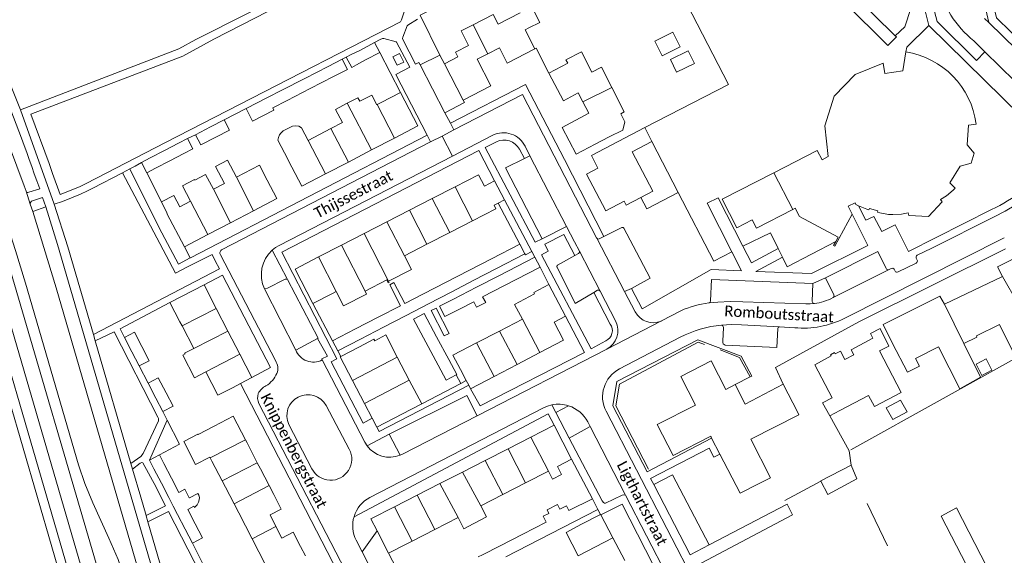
# Model space of a CAD drawing. Extents: x 177628 to 188968, y 384226 to 390673.
# Tile 138 of 256: x 182826 to 183055, y 386380 to 386505. Entities that reach past the tile are written whole.
import ezdxf

# ---------------------------------------------------------------- set-up
doc = ezdxf.new("R2010")
doc.units = 0
for name, color, linetype, lineweight in [('B01_D', 14, 'Continuous', 9), ('B01_F', 14, 'Continuous', 9), ('B01_T', 14, 'Continuous', 9), ('B02_F', 14, 'Continuous', 9), ('B02_T', 14, 'Continuous', 9), ('B07_D', 14, 'Continuous', 9), ('B11_F', 14, 'Continuous', 9), ('B11_S', 14, 'Continuous', 9), ('B14_F', 14, 'Continuous', 9), ('T03_F', 253, 'Continuous', 9), ('T04_F', 253, 'HAAG', 9), ('T04_T', 253, 'HAAG', 9), ('T05_F', 253, 'Continuous', 9), ('T05_T', 253, 'Continuous', 9), ('T22_D', 253, 'Continuous', 9), ('T22_F', 253, 'Continuous', 9), ('T22_T', 253, 'Continuous', 9), ('V00_F', 8, 'Continuous', 9), ('V00_T', 8, 'Continuous', 9), ('Z06', 7, 'Continuous', 9)]:
    doc.layers.add(name, color=color, linetype=linetype, lineweight=lineweight)
doc.styles.add('Legend', font='calibri.ttf')
doc.linetypes.add('HAAG', pattern='A,4,-1,[5,TOPOCAD.SHX,S=0.35,R=0,X=-0.35,Y=-0.35],-1', length=6)

msp = doc.modelspace()

# ---------------------------------------------------------------- linework, layer by layer
at = {"layer": 'B01_D', "linetype": 'Continuous'}
for points in [[(183032.368, 386497.001), (183031.71, 386492.628)], [(183014.681, 386412.336), (183013.05, 386415.385), (183015.253, 386416.563), (183011.192, 386424.234), (183015.018, 386426.28), (183014.871, 386426.569), (183015.842, 386427.074), (183015.992, 386426.794), (183017.204, 386427.425), (183018.246, 386425.428), (183020.285, 386426.513), (183019.655, 386427.699), (183024.728, 386430.401), (183024.153, 386431.518), (183026.411, 386432.628), (183028.415, 386428.554)]]:
    msp.add_lwpolyline(points, dxfattribs=at)
msp.add_arc((183029.448, 386477.779), 19.443, 7.21284, 81.36304, dxfattribs=at)
at = {"layer": 'B01_F', "linetype": 'Continuous'}
for points in [[(182945.024, 386508.247), (182947.259, 386503.888), (182944.745, 386502.599)], [(182942.687, 386506.123), (182937.58, 386503.503), (182936.435, 386505.736), (182931.746, 386503.33)], [(182931.746, 386503.33), (182928.96, 386501.901), (182930.687, 386498.534), (182927.642, 386496.972), (182928.206, 386495.874)], [(182944.745, 386502.599), (182943.849, 386502.139)], [(182964.001, 386488.731), (182961.579, 386493.438), (182959.363, 386492.298), (182956.923, 386497.041), (182953.332, 386495.194), (182953.762, 386494.359)], [(182966.087, 386482.628), (182966.92, 386483.057), (182964.001, 386488.731)], [(182966.54, 386478.81), (182963.42, 386477.22)], [(182887.886, 386473.557), (182886.366, 386476.477)], [(182960.162, 386475.56), (182963.42, 386477.22)], [(182862.123, 386463.617), (182859.259, 386462.113)], [(182859.259, 386462.113), (182860.546, 386459.559)], [(182914.123, 386425.986), (182911.414, 386431.164), (182908.865, 386429.831)], [(182916.908, 386420.664), (182914.123, 386425.986)], [(182916.908, 386420.664), (182919.785, 386415.166)], [(182919.785, 386415.166), (182917.231, 386413.83)], [(182867.796, 386408.023), (182871.534, 386409.954)]]:
    msp.add_lwpolyline(points, dxfattribs=at)
at = {"layer": 'B01_T', "linetype": 'Continuous'}
for points in [[(182946.116, 386497.719), (182943.849, 386502.139)], [(182935.21, 386496.604), (182937.881, 386497.973), (182939.698, 386494.428), (182946.116, 386497.719)], [(182914.621, 386496.643), (182913.091, 386495.868), (182914.084, 386493.898), (182915.613, 386494.664), (182914.621, 386496.643)], [(182925.079, 386494.269), (182928.206, 386495.874)], [(182935.21, 386496.604), (182932.697, 386495.316), (182935.878, 386489.113), (182929.42, 386485.802)], [(182929.42, 386485.802), (182925.079, 386494.269)], [(182949.399, 386492.05), (182953.762, 386494.359)], [(182957.264, 386485.376), (182956.163, 386487.456), (182952.778, 386485.665), (182949.399, 386492.05)], [(183031.71, 386492.628), (183027.478, 386491.954)], [(182914.837, 386487.582), (182910.393, 386485.271)], [(182913.428, 386476.955), (182918.888, 386479.795), (182914.837, 386487.582)], [(182909.41, 386484.76), (182909.358, 386484.733)], [(182910.393, 386485.271), (182909.41, 386484.76)], [(182960.162, 386475.56), (182955.742, 386473.222), (182952.453, 386479.438), (182958.666, 386482.726), (182957.264, 386485.376)], [(182898.696, 386479.183), (182901.37, 386480.575)], [(183033.095, 386458.941), (183037.667, 386458.743), (183040.834, 386462.102), (183040.487, 386462.643), (183041.83, 386463.509), (183043.429, 386464.824), (183043.894, 386465.34), (183042.621, 386466.553), (183045.048, 386470.461), (183047.574, 386471.114), (183048.324, 386473.422), (183046.654, 386475.419), (183046.975, 386479.994), (183048.737, 386480.22)], [(182893.357, 386476.404), (182898.696, 386479.183)], [(182971.67, 386479.393), (182959.27, 386472.913), (182960.797, 386469.991), (182958.14, 386468.602)], [(182973.35, 386476.178), (182971.67, 386479.393)], [(182908.124, 386474.196), (182913.428, 386476.955)], [(182970.776, 386463.149), (182973.523, 386464.585), (182968.733, 386473.786), (182973.35, 386476.178)], [(182887.886, 386473.557), (182889.616, 386470.206)], [(182902.745, 386471.398), (182908.124, 386474.196)], [(183012.902, 386471.911), (183011.791, 386474.08), (183001.71, 386468.917)], [(182876.692, 386467.871), (182882.031, 386470.676), (182883.868, 386467.168)], [(182897.423, 386468.63), (182902.745, 386471.398)], [(182889.616, 386470.206), (182891.924, 386465.77), (182897.423, 386468.63)], [(182936.755, 386467.006), (182934.363, 386465.778), (182933.016, 386468.404), (182927.547, 386465.597)], [(182958.14, 386468.602), (182962.585, 386460.026)], [(183001.71, 386468.917), (182989.7, 386462.765), (182993.11, 386456.107), (182996.672, 386457.934), (182997.655, 386456.029), (183006.092, 386460.357)], [(182871.336, 386465.057), (182873.938, 386466.424)], [(182880.69, 386460.078), (182886.1, 386462.92), (182883.868, 386467.168)], [(182939.023, 386462.589), (182936.755, 386467.006)], [(182922.257, 386462.882), (182927.547, 386465.597)], [(182916.967, 386460.166), (182922.257, 386462.882)], [(182936.63, 386461.361), (182937.068, 386460.507), (182931.6, 386457.702)], [(182936.63, 386461.361), (182937.585, 386461.851)], [(182937.585, 386461.851), (182939.023, 386462.589)], [(182962.585, 386460.026), (182966.882, 386462.252), (182967.347, 386461.356), (182970.776, 386463.149)], [(183019.918, 386459.229), (183018.984, 386461.091), (183020.592, 386461.898), (183020.755, 386461.499), (183021.376, 386461.199)], [(182860.614, 386459.424), (182860.552, 386459.392), (182864.627, 386451.638)], [(182875.336, 386457.265), (182880.69, 386460.078)], [(182911.677, 386457.451), (182916.967, 386460.166)], [(183006.092, 386460.357), (183006.659, 386460.648), (183007.675, 386458.712), (183016.644, 386453.885), (183016.099, 386452.879)], [(183016.099, 386452.879), (183015.598, 386451.956), (183015.901, 386451.805), (183019.918, 386459.229)], [(183021.376, 386461.199), (183023.3, 386460.452), (183023.829, 386460.296), (183023.925, 386460.602), (183025.884, 386460.034), (183025.809, 386459.741), (183026.331, 386459.592), (183028.374, 386459.219), (183029.334, 386459.154), (183031.396, 386459.301), (183032.967, 386459.57), (183033.095, 386458.941)], [(182870.072, 386454.499), (182875.336, 386457.265)], [(182906.447, 386454.766), (182911.677, 386457.451)], [(182931.6, 386457.702), (182926.309, 386454.987)], [(182864.627, 386451.638), (182870.072, 386454.499)], [(182901.114, 386452.029), (182906.447, 386454.766)], [(182926.309, 386454.987), (182921.018, 386452.273)], [(182921.018, 386452.273), (182915.758, 386449.574)], [(183068.295, 386451.562), (183068.13, 386451.48), (183067.04, 386453.73), (183053.72, 386447.05), (183054.91, 386444.79)], [(182895.806, 386449.305), (182901.114, 386452.029)], [(182895.806, 386449.305), (182890.338, 386446.498), (182894.448, 386438.491)], [(182915.758, 386449.574), (182917.399, 386446.373), (182912.103, 386443.653)], [(182912.103, 386443.653), (182912.245, 386443.377), (182912.014, 386443.258), (182911.652, 386443.961), (182906.609, 386441.371)], [(183054.91, 386444.79), (183041.41, 386438.31)], [(182869.16, 386442.841), (182861.224, 386438.745)], [(182871.994, 386437.35), (182869.16, 386442.841)], [(182894.448, 386438.491), (182898.864, 386440.758)], [(182899.866, 386441.272), (182898.864, 386440.758)], [(182906.609, 386441.371), (182906.965, 386440.676), (182901.586, 386437.917), (182899.866, 386441.272)], [(182949.349, 386442.883), (182945.846, 386441.037)], [(182946.011, 386440.724), (182945.846, 386441.037)], [(182953.217, 386435.537), (182949.349, 386442.883)], [(182861.224, 386438.745), (182863.557, 386434.226)], [(183041.41, 386438.31), (183040.293, 386440.174), (183027.11, 386433.62), (183029.3, 386429.148)], [(182871.994, 386437.35), (182874.736, 386432.037)], [(182864.059, 386433.255), (182863.557, 386434.226)], [(182937.887, 386432.068), (182943.228, 386434.825)], [(182947.3, 386427.091), (182952.795, 386429.985), (182950.598, 386434.158), (182953.217, 386435.537)], [(182866.768, 386428.014), (182864.059, 386433.255)], [(182874.736, 386432.037), (182877.479, 386426.723)], [(182932.546, 386429.311), (182937.887, 386432.068)], [(183054.181, 386433.58), (183057.889, 386426.049), (183062.68, 386428.809)], [(182905.315, 386428.386), (182908.695, 386430.156), (182908.865, 386429.831)], [(182928.8, 386423.097), (182927.032, 386426.465), (182932.546, 386429.311)], [(183045.884, 386429.165), (183048.926, 386430.663), (183048.795, 386430.929)], [(182905.315, 386428.386), (182900.994, 386426.128)], [(182941.983, 386424.291), (182947.3, 386427.091)], [(183026.242, 386427.484), (183031.279, 386417.79), (183025.077, 386414.521), (183023.719, 386417.098)], [(183028.415, 386428.554), (183026.242, 386427.484)], [(183029.3, 386429.148), (183032.801, 386422.515), (183035.564, 386423.918), (183034.679, 386425.66)], [(183040.028, 386428.376), (183044.983, 386418.621), (183049.742, 386421.36), (183045.884, 386429.165)], [(182877.479, 386426.723), (182880.313, 386421.232)], [(182900.994, 386426.128), (182900.814, 386426.034), (182903.688, 386420.533)], [(182987.234, 386407.18), (182987.005, 386407.625), (182978.267, 386403.138), (182974.589, 386410.3), (182983.458, 386414.854), (182980.034, 386421.522), (182987.1, 386425.15), (182990.509, 386418.511), (182992.694, 386419.633)], [(182875.779, 386418.892), (182872.382, 386417.139), (182869.584, 386422.559)], [(182928.8, 386423.097), (182930.142, 386420.549)], [(182936.665, 386421.491), (182941.983, 386424.291)], [(182880.313, 386421.232), (182877.615, 386419.84)], [(182903.688, 386420.533), (182906.47, 386415.21)], [(182930.142, 386420.549), (182930.719, 386419.453)], [(182931.17, 386418.597), (182936.665, 386421.491)], [(182877.615, 386419.84), (182875.779, 386418.892)], [(182930.719, 386419.453), (182931.17, 386418.597)], [(182992.694, 386419.633), (182995.025, 386415.095), (183003.894, 386419.698)], [(183003.894, 386419.698), (183007.26, 386413.103)], [(182906.47, 386415.21), (182908.258, 386411.788)], [(182909.344, 386409.709), (182917.231, 386413.83)], [(183014.681, 386412.336), (183017.03, 386413.574)], [(182871.534, 386409.954), (182875.977, 386412.249), (182878.808, 386406.767)], [(182908.258, 386411.788), (182909.344, 386409.709)], [(183007.26, 386413.103), (183007.515, 386412.614), (182996.345, 386406.899), (183000.926, 386397.945), (182998.286, 386396.606)], [(182950.617, 386410.148), (182945.156, 386407.36)], [(182954.656, 386402.237), (182950.617, 386410.148)], [(182878.808, 386406.767), (182879.172, 386406.063)], [(182939.872, 386404.662), (182945.156, 386407.36)], [(182989.148, 386403.453), (182987.234, 386407.18)], [(182879.172, 386406.063), (182881.562, 386401.436)], [(182934.589, 386401.964), (182939.872, 386404.662)], [(182929.306, 386399.267), (182934.589, 386401.964)], [(182951.382, 386400.565), (182954.656, 386402.237)], [(182998.286, 386396.606), (182993.837, 386394.321), (182989.148, 386403.453)], [(182881.562, 386401.436), (182882.285, 386400.037)], [(182882.285, 386400.037), (182884.311, 386396.114)], [(182949.26, 386399.48), (182943.921, 386396.733)], [(182924.023, 386396.57), (182929.306, 386399.267)], [(182884.311, 386396.114), (182885.397, 386394.011)], [(182918.74, 386393.873), (182924.023, 386396.57)], [(182943.921, 386396.733), (182938.646, 386394.019)], [(182885.397, 386394.011), (182887.136, 386390.644), (182884.517, 386389.292), (182885.881, 386386.611)], [(182913.457, 386391.175), (182918.74, 386393.873)], [(182938.646, 386394.019), (182933.54, 386391.392)], [(182909.409, 386385.62), (182907.996, 386388.387), (182913.457, 386391.175)], [(182928.251, 386388.671), (182922.822, 386385.879)], [(182956.968, 386387.107), (182961.392, 386389.416)], [(182961.392, 386389.416), (182961.447, 386389.311)], [(182961.447, 386389.311), (182964.244, 386383.951)], [(182885.881, 386386.611), (182887.255, 386383.912), (182889.87, 386385.258), (182891.6, 386381.947)], [(182922.822, 386385.879), (182917.547, 386383.167)], [(182956.968, 386387.107), (182953.369, 386385.229), (182956.221, 386379.765)], [(182912.087, 386380.375), (182909.409, 386385.62)], [(182964.244, 386383.951), (182967.003, 386378.663)], [(182891.6, 386381.947), (182892.733, 386379.778)], [(182916.474, 386382.615), (182912.087, 386380.375)], [(182917.547, 386383.167), (182916.474, 386382.615)]]:
    msp.add_lwpolyline(points, dxfattribs=at)
at = {"layer": 'B02_F', "linetype": 'Continuous'}
for points in [[(182855.841, 386468.898), (182857.902, 386469.96)], [(182923.248, 386430.754), (182920.372, 386436.134), (182917.899, 386434.812), (182920.762, 386429.455)], [(182920.762, 386429.455), (182923.594, 386424.158)], [(182926.08, 386425.456), (182923.248, 386430.754)], [(182927.774, 386421.892), (182927.938, 386421.98), (182926.08, 386425.456)], [(182923.594, 386424.158), (182925.465, 386420.658)], [(182925.465, 386420.658), (182927.774, 386421.892)]]:
    msp.add_lwpolyline(points, dxfattribs=at)
at = {"layer": 'B02_T', "linetype": 'Continuous'}
for points in [[(182908.821, 386499.22), (182905.528, 386497.452)], [(182910.051, 386496.895), (182908.821, 386499.22)], [(182906.748, 386495.147), (182910.051, 386496.895)], [(182892.605, 386490.86), (182898.025, 386493.651)], [(182898.025, 386493.651), (182901.311, 386495.344)], [(182901.311, 386495.344), (182902.542, 386492.954), (182899.263, 386491.265)], [(182899.263, 386491.265), (182893.844, 386488.474)], [(182887.279, 386488.117), (182892.605, 386490.86)], [(182883.919, 386486.386), (182887.279, 386488.117)], [(182893.844, 386488.474), (182888.517, 386485.73)], [(182883.919, 386486.386), (182878.928, 386483.815)], [(182888.517, 386485.73), (182885.15, 386483.996)], [(182878.928, 386483.815), (182880.433, 386480.893)], [(182873.883, 386481.204), (182870.669, 386479.549)], [(182871.895, 386477.168), (182875.109, 386478.823), (182873.883, 386481.204)], [(182870.669, 386479.549), (182867.187, 386477.756)], [(182867.187, 386477.756), (182868.414, 386475.375), (182871.895, 386477.168)], [(182863.256, 386475.772), (182859.997, 386474.093)], [(182865.348, 386476.85), (182863.256, 386475.772)], [(182866.592, 386474.436), (182865.348, 386476.85)], [(182859.997, 386474.093), (182856.659, 386472.373)], [(182861.238, 386471.678), (182864.499, 386473.358)], [(182856.659, 386472.373), (182854.645, 386471.272)], [(182854.645, 386471.272), (182855.841, 386468.898)], [(182857.902, 386469.96), (182861.238, 386471.678)], [(182936.064, 386448.88), (182942.641, 386452.267)], [(182942.641, 386452.267), (182943.811, 386450.053)], [(182937.212, 386446.624), (182943.811, 386450.053)], [(182930.78, 386446.158), (182936.064, 386448.88)], [(182937.871, 386445), (182946.136, 386449.261)], [(182946.136, 386449.261), (182947.328, 386446.949)], [(182925.497, 386443.437), (182930.78, 386446.158)], [(182931.938, 386443.884), (182937.212, 386446.624)], [(182947.328, 386446.949), (182939.083, 386442.698)], [(182920.216, 386440.717), (182925.497, 386443.437)], [(182926.666, 386441.145), (182931.938, 386443.884)], [(182932.527, 386442.244), (182937.871, 386445)], [(182915.855, 386438.471), (182920.216, 386440.717)], [(182921.393, 386438.406), (182926.666, 386441.145)], [(182927.185, 386439.49), (182932.527, 386442.244)], [(182939.083, 386442.698), (182933.972, 386440.062)], [(182916.171, 386435.693), (182921.393, 386438.406)], [(182925.204, 386435.429), (182923.966, 386437.83), (182927.185, 386439.49)], [(182914.876, 386437.967), (182909.686, 386435.294)], [(182909.686, 386435.294), (182904.374, 386432.558)], [(182910.888, 386432.948), (182916.171, 386435.693)], [(182850.634, 386430.59), (182852.961, 386431.809), (182854.727, 386428.439)], [(182904.374, 386432.558), (182899.037, 386429.81)], [(182905.583, 386430.191), (182910.888, 386432.948)], [(182852.377, 386427.226), (182850.634, 386430.59)], [(182899.037, 386429.81), (182900.291, 386427.442)], [(182900.291, 386427.442), (182905.583, 386430.191)], [(182854.074, 386423.95), (182852.377, 386427.226)], [(182854.727, 386428.439), (182856.438, 386425.175)], [(182860.359, 386417.694), (182858.529, 386421.185)], [(182856.146, 386419.951), (182857.969, 386416.433)], [(182857.969, 386416.433), (182859.559, 386413.364)], [(182859.559, 386413.364), (182861.967, 386414.626), (182860.359, 386417.694)], [(182859.251, 386396.669), (182857.514, 386400.007)], [(182859.848, 386401.221), (182861.588, 386397.876)], [(183012.651, 386397.162), (183012.6, 386397.261), (183019.655, 386400.867)], [(183019.655, 386400.867), (183020.989, 386397.714)], [(182861.588, 386397.876), (182863.32, 386394.547)], [(183014.257, 386394.026), (183012.651, 386397.162)], [(182860.986, 386393.333), (182859.251, 386396.669)], [(182953.988, 386390.334), (182959.484, 386393.049)], [(182959.484, 386393.049), (182960.792, 386390.557)], [(182867.137, 386387.211), (182865.38, 386390.588)], [(182960.792, 386390.557), (182955.203, 386387.681)], [(182863.022, 386389.361), (182864.777, 386385.987)], [(182864.777, 386385.987), (182866.488, 386382.699)], [(182866.488, 386382.699), (182868.846, 386383.926), (182867.137, 386387.211)], [(182955.203, 386387.681), (182949.929, 386384.968)], [(182949.929, 386384.968), (182944.654, 386382.254)], [(182944.654, 386382.254), (182939.379, 386379.54)]]:
    msp.add_lwpolyline(points, dxfattribs=at)
at = {"layer": 'B07_D', "linetype": 'Continuous'}
for points in [[(182931.746, 386503.33), (182935.21, 386496.604)], [(182957.264, 386485.376), (182964.001, 386488.731)], [(182902.483, 386485.062), (182908.124, 386474.196)], [(182909.41, 386484.76), (182913.428, 386476.955)], [(182902.745, 386471.398), (182898.696, 386479.183)], [(182897.423, 386468.63), (182893.357, 386476.404)], [(183001.71, 386468.917), (183006.092, 386460.357)], [(182876.692, 386467.871), (182880.69, 386460.078)], [(182871.336, 386465.057), (182875.336, 386457.265)], [(182931.6, 386457.702), (182927.547, 386465.597)], [(182866.048, 386462.279), (182870.072, 386454.499)], [(182926.309, 386454.987), (182922.257, 386462.882)], [(182921.018, 386452.273), (182916.967, 386460.166)], [(182915.758, 386449.574), (182911.677, 386457.451)], [(182912.103, 386443.653), (182906.447, 386454.766)], [(182901.114, 386452.029), (182906.609, 386441.371)], [(182899.866, 386441.272), (182895.806, 386449.305)], [(183054.91, 386444.79), (183058.49, 386438.384)], [(182871.994, 386437.35), (182864.059, 386433.255)], [(183041.41, 386438.31), (183045.884, 386429.165)], [(182947.3, 386427.091), (182943.228, 386434.825)], [(182874.736, 386432.037), (182866.768, 386428.014)], [(182941.983, 386424.291), (182937.887, 386432.068)], [(182936.665, 386421.491), (182932.546, 386429.311)], [(182877.479, 386426.723), (182869.584, 386422.559)], [(182914.123, 386425.986), (182903.688, 386420.533)], [(182916.908, 386420.664), (182906.47, 386415.21)], [(182870.627, 386402.543), (182878.808, 386406.767)], [(182945.156, 386407.36), (182949.26, 386399.48)], [(182939.872, 386404.662), (182943.921, 386396.733)], [(182934.589, 386401.964), (182938.646, 386394.019)], [(182873.379, 386397.216), (182881.562, 386401.436)], [(182929.306, 386399.267), (182933.54, 386391.392)], [(182884.311, 386396.114), (182876.136, 386391.876)], [(182928.251, 386388.671), (182924.023, 386396.57)], [(182922.822, 386385.879), (182918.74, 386393.873)], [(182917.547, 386383.167), (182913.457, 386391.175)], [(182885.881, 386386.611), (182880.349, 386383.721)], [(182964.244, 386383.951), (182956.221, 386379.765)]]:
    msp.add_lwpolyline(points, dxfattribs=at)
at = {"layer": 'B11_F', "linetype": 'Continuous'}
for points in [[(182870.54, 386402.711), (182867.215, 386401.006), (182864.456, 386406.384), (182867.753, 386408.094), (182867.796, 386408.023)], [(182870.54, 386402.711), (182870.627, 386402.543)], [(182870.627, 386402.543), (182871.011, 386401.799)], [(182871.011, 386401.799), (182873.379, 386397.216)], [(182873.379, 386397.216), (182874.124, 386395.773)], [(182874.124, 386395.773), (182876.136, 386391.876)], [(182876.136, 386391.876), (182877.236, 386389.747)], [(182933.54, 386391.392), (182934.868, 386388.809), (182930.573, 386386.6)], [(182929.608, 386386.033), (182928.251, 386388.671)], [(182930.573, 386386.6), (182929.608, 386386.033)]]:
    msp.add_lwpolyline(points, dxfattribs=at)
at = {"layer": 'B11_S', "linetype": 'Continuous'}
for points in [[(183012.902, 386471.911), (183014.348, 386472.689), (183013.526, 386479.81), (183015.721, 386486.687), (183020.621, 386491.796), (183027.086, 386494.417), (183027.478, 386491.954)], [(182902.483, 386485.062), (182904.966, 386486.354), (182905.396, 386485.529), (182908.188, 386486.982), (182909.358, 386484.733)], [(182901.37, 386480.575), (182899.77, 386483.65), (182902.483, 386485.062)], [(182966.54, 386478.81), (182967.06, 386480.736), (182966.087, 386482.628)], [(182893.357, 386476.404), (182891.837, 386479.324), (182891.238, 386479.716), (182890.476, 386479.843), (182889.761, 386479.739), (182887.575, 386478.68), (182887.027, 386478.122), (182886.735, 386477.721), (182886.51, 386477.121), (182886.366, 386476.477)], [(182873.938, 386466.424), (182871.856, 386470.387), (182874.61, 386471.834), (182876.692, 386467.871)], [(182871.336, 386465.057), (182869.511, 386468.53), (182866.988, 386467.205), (182866.914, 386467.346), (182864.149, 386465.893), (182866.048, 386462.279)], [(182866.048, 386462.279), (182863.523, 386460.953), (182862.123, 386463.617)], [(182860.614, 386459.424), (182860.546, 386459.559)], [(182946.011, 386440.724), (182941.397, 386438.279), (182943.228, 386434.825)], [(183048.795, 386430.929), (183054.181, 386433.58)], [(182869.584, 386422.559), (182866.958, 386421.203), (182864.238, 386426.473), (182864.748, 386426.736), (182864.652, 386426.922), (182866.768, 386428.014)], [(183040.028, 386428.376), (183034.679, 386425.66)], [(183023.719, 386417.098), (183017.03, 386413.574)], [(182951.382, 386400.565), (182952.343, 386398.682), (182950.222, 386397.598), (182949.26, 386399.48)], [(182877.236, 386389.747), (182880.349, 386383.721)], [(182880.349, 386383.721), (182883.462, 386377.695)]]:
    msp.add_lwpolyline(points, dxfattribs=at)
at = {"layer": 'B14_F', "linetype": 'Continuous'}
for points in [[(183020.081, 386510.491), (183029.947, 386500.767)], [(183029.947, 386500.767), (183030.193, 386500.524), (183028.223, 386498.526), (183018.106, 386508.499)], [(182974.035, 386499.477), (182975.754, 386496.088), (182979.942, 386498.212), (182978.223, 386501.601), (182974.035, 386499.477)], [(182902.194, 386495.759), (182903.416, 386496.38)], [(182904.621, 386494.007), (182903.512, 386493.412), (182902.194, 386495.759)], [(182903.416, 386496.38), (182905.528, 386497.452)], [(182981.742, 386497.29), (182983.204, 386494.338), (182979.086, 386492.299), (182977.624, 386495.251), (182981.742, 386497.29)], [(182906.748, 386495.147), (182904.621, 386494.007)], [(182880.433, 386480.893), (182885.424, 386483.464), (182885.15, 386483.996)], [(182864.499, 386473.358), (182866.592, 386474.436)], [(182914.876, 386437.967), (182912.363, 386442.847), (182913.342, 386443.351), (182915.855, 386438.471)], [(182928.444, 386437.099), (182931.887, 386438.875), (182932.549, 386437.591), (182934.679, 386438.69), (182933.972, 386440.062)], [(182926.166, 386431.535), (182924.981, 386430.927), (182921.957, 386436.818), (182923.142, 386437.426), (182926.166, 386431.535)], [(182925.204, 386435.429), (182928.444, 386437.099)], [(182856.438, 386425.175), (182854.074, 386423.95)], [(183050.106, 386421.757), (183052.407, 386422.938), (183051.056, 386425.571), (183048.755, 386424.391), (183050.106, 386421.757)], [(182858.529, 386421.185), (182856.146, 386419.951)], [(183031.172, 386416.026), (183032.67, 386413.284), (183029.345, 386411.468), (183027.847, 386414.21), (183031.172, 386416.026)], [(182858.777, 386403.279), (182856.443, 386402.065)], [(182856.443, 386402.065), (182857.514, 386400.007)], [(182859.848, 386401.221), (182858.777, 386403.279)], [(183020.989, 386397.714), (183014.257, 386394.026)], [(182865.741, 386393.277), (182864.705, 386395.268), (182863.32, 386394.547)], [(182860.986, 386393.333), (182862.003, 386391.349)], [(182865.38, 386390.588), (182866.765, 386391.309), (182866.918, 386391.016), (182867.219, 386391.251), (182867.567, 386391.655), (182867.896, 386392.228), (182868.046, 386392.798), (182868.086, 386393.384), (182867.97, 386393.859), (182867.749, 386394.273), (182865.761, 386393.239), (182865.741, 386393.277)], [(182862.003, 386391.349), (182863.022, 386389.361)], [(182948.729, 386387.629), (182948.042, 386388.964), (182949.366, 386389.645), (182948.942, 386390.469), (182951.358, 386391.713), (182951.929, 386390.602), (182953.448, 386391.383), (182953.988, 386390.334)], [(182943.328, 386384.85), (182948.729, 386387.629)], [(182938.053, 386382.137), (182943.328, 386384.85)], [(182933.954, 386380.028), (182938.053, 386382.137)], [(182933.954, 386380.028), (182932.961, 386379.517)]]:
    msp.add_lwpolyline(points, dxfattribs=at)
at = {"layer": 'T03_F', "linetype": 'Continuous'}
for points in [[(182979.431, 386464.304), (182987.769, 386448.31), (182991.962, 386450.469)], [(182994.475, 386451.829), (183000.891, 386454.931), (183002.718, 386451.25)], [(183003.697, 386449.276), (183004.809, 386447.036), (183016.099, 386452.879)], [(183002.718, 386451.25), (183003.697, 386449.276)]]:
    msp.add_lwpolyline(points, dxfattribs=at)
at = {"layer": 'T04_F', "linetype": 'HAAG'}
for points in [[(182878.928, 386483.815), (182873.883, 386481.204)], [(182864.627, 386451.638), (182865.933, 386449.079)], [(182972.508, 386399.962), (182964.966, 386414.691), (182965.814, 386419.696), (182984.065, 386429.47), (182985.56, 386428.905)], [(182989.198, 386427.692), (182993.729, 386425.946), (182996.219, 386421.39)], [(183014.681, 386412.336), (183019.225, 386404.191), (183019.655, 386400.867)]]:
    msp.add_lwpolyline(points, dxfattribs=at)
at = {"layer": 'T04_T', "linetype": 'HAAG'}
for points in [[(182928.864, 386419.894), (182927.774, 386421.892)], [(182919.785, 386415.166), (182928.864, 386419.894)]]:
    msp.add_lwpolyline(points, dxfattribs=at)
at = {"layer": 'T05_F', "linetype": 'Continuous'}
for points in [[(182979.084, 386512.896), (182991.177, 386489.441), (182971.67, 386479.393)], [(182924.04, 386496.28), (182919.46, 386505.548), (182928.16, 386509.997)], [(182902.194, 386495.759), (182901.311, 386495.344)], [(182949.399, 386492.05), (182946.4, 386497.862), (182946.116, 386497.719)], [(182867.187, 386477.756), (182865.348, 386476.85)], [(182973.35, 386476.178), (182979.431, 386464.304)], [(182979.431, 386464.304), (182972.155, 386460.525), (182970.776, 386463.149)], [(183087.478, 386388.351), (183062.585, 386428.342), (183019.583, 386404.44)], [(182859.559, 386413.364), (182860.588, 386411.35)], [(182860.588, 386411.35), (182863.455, 386405.74), (182858.777, 386403.279)], [(183012.651, 386397.162), (183004.263, 386392.66)], [(183023.427, 386391.952), (183028.157, 386382.115)], [(182871.379, 386372.978), (182866.488, 386382.699)]]:
    msp.add_lwpolyline(points, dxfattribs=at)
at = {"layer": 'T05_T', "linetype": 'Continuous'}
for points in [[(182910.051, 386496.895), (182914.837, 386487.582)], [(182925.079, 386494.269), (182924.04, 386496.28)], [(182855.841, 386468.898), (182859.259, 386462.113)], [(182861.224, 386438.745), (182849.64, 386432.61), (182850.634, 386430.59)], [(182854.074, 386423.95), (182856.146, 386419.951)], [(182954.656, 386402.237), (182959.484, 386393.049)], [(182912.087, 386380.375), (182914.91, 386374.875)]]:
    msp.add_lwpolyline(points, dxfattribs=at)
at = {"layer": 'T22_D', "linetype": 'Continuous'}
for points in [[(182945.432, 386450.566), (182946.136, 386449.261)], [(182900.291, 386427.442), (182900.994, 386426.128)], [(182928.864, 386419.894), (182930.142, 386420.549)]]:
    msp.add_lwpolyline(points, dxfattribs=at)
at = {"layer": 'T22_F', "linetype": 'Continuous'}
msp.add_lwpolyline([(183040.615, 386389.02), (183044.176, 386390.911)], dxfattribs=at)
at = {"layer": 'T22_T', "linetype": 'Continuous'}
msp.add_lwpolyline([(182960.792, 386390.557), (182961.392, 386389.416)], dxfattribs=at)
at = {"layer": 'V00_F', "linetype": 'Continuous'}
for points in [[(182860.171, 386475.912), (182877.422, 386484.752), (182914.87, 386504.04), (182915.094, 386504.469), (182915.902, 386506.812)], [(182918.811, 386504.605), (182916.572, 386503.254), (182916.384, 386503.092), (182915.433, 386500.483), (182915.341, 386500.149), (182915.378, 386499.921), (182918.318, 386494.162)], [(182917.024, 386493.478), (182913.926, 386499.27), (182913.815, 386499.36), (182910.985, 386500.111), (182910.696, 386500.129), (182910.162, 386499.913), (182908.821, 386499.22)], [(182834.3, 386461.63), (182826.5, 386483.578)], [(182851.916, 386469.799), (182853.162, 386470.447)], [(182854.645, 386471.272), (182853.162, 386470.447)], [(182865.297, 386446.977), (182862.498, 386445.575), (182850.194, 386468.904)], [(182851.916, 386469.799), (182858.767, 386456.11), (182863.219, 386447.67), (182865.933, 386449.079)], [(182828.759, 386461.603), (182827.765, 386464.58)], [(182945.432, 386450.566), (182939.023, 386462.589)], [(182986.159, 386461.829), (182988.738, 386463.076)], [(182960.477, 386453.734), (182960.524, 386453.643)], [(182943.811, 386450.053), (182943.949, 386449.787), (182945.432, 386450.566)], [(182996.466, 386447.926), (183002.718, 386451.25)], [(182865.933, 386449.079), (182865.998, 386449.113)], [(182997.48, 386445.939), (183003.697, 386449.276)], [(182872.729, 386446.518), (182843.42, 386431.28)], [(182869.16, 386442.841), (182873.482, 386445.067)], [(182888.597, 386444.057), (182888.288, 386444.165), (182888.058, 386444.126), (182887.863, 386444.032), (182883.901, 386442.01), (182883.252, 386441.913)], [(182962.84, 386427.87), (182975.53, 386434.41)], [(182852.174, 386401.245), (182854.467, 386402.898), (182855.006, 386403.594), (182858.542, 386411.181), (182858.548, 386411.687), (182858.431, 386412.061), (182848.279, 386431.914), (182843.859, 386429.774)], [(182912.255, 386408.085), (182930.278, 386417.109), (182932.675, 386412.36)], [(182953.969, 386414.68), (182950.994, 386413.091)], [(182860.588, 386411.35), (182856.443, 386402.065)], [(182967.207, 386393.872), (182966.836, 386393.958), (182966.388, 386393.898), (182962.533, 386392.033), (182962.3, 386392.018), (182962.082, 386392.151), (182961.744, 386392.558), (182954.09, 386407.13)], [(182987.234, 386407.18), (182972.256, 386399.299)], [(182973.046, 386397.775), (182986.617, 386404.822), (182987.702, 386402.755), (182989.148, 386403.453)], [(182852.554, 386399.94), (182854.31, 386401.305), (182854.688, 386401.485), (182854.916, 386401.438), (182857.997, 386395.738), (182858.815, 386394.142)], [(182973.786, 386396.348), (182978.155, 386398.614), (182986.669, 386382.321)], [(182858.815, 386394.142), (182860.234, 386391.373)], [(182855.698, 386389.151), (182860.234, 386391.373)], [(182983.609, 386377.416), (183006.033, 386389.294), (183004.76, 386391.804), (182986.669, 386382.321)], [(183044.176, 386390.911), (183056.975, 386366.022)], [(182860.9, 386390.074), (182856.123, 386387.693)], [(182860.9, 386390.074), (182869.861, 386372.591), (182879.347, 386354.248), (182879.357, 386354.093), (182879.092, 386353.376), (182872.775, 386343.183), (182873.056, 386342.563), (182884.76, 386319.966), (182885.083, 386319.792), (182885.827, 386319.825), (182897.495, 386326.043), (182912.93, 386334.142)], [(183053.69, 386363.66), (183040.615, 386389.02)], [(182905.95, 386380.717), (182909.409, 386385.62)], [(182986.669, 386382.321), (182982.263, 386380.011)]]:
    msp.add_lwpolyline(points, dxfattribs=at)
at = {"layer": 'V00_T', "linetype": 'Continuous'}
for points in [[(183060.126, 386498.438), (183053.463, 386504.969), (183045.846, 386537.64), (183051.471, 386546.88), (183052.74, 386548.22), (183071.164, 386553.134)], [(182931.077, 386540.259), (182926.72, 386529.94), (182867.227, 386499.87), (182863.3, 386497.755), (182826.5, 386483.578)], [(183051.722, 386503.828), (183044.065, 386536.969)], [(183032.171, 386532.344), (183039.662, 386504.088), (183048.831, 386495.041), (183050.792, 386497.047)], [(182804.84, 386532.131), (182805.655, 386528.951), (182812.82, 386514.42), (182819.781, 386499.949), (182826.5, 386483.578)], [(182915.902, 386506.812), (182909.28, 386519.47), (182871.43, 386499.945), (182864.205, 386496.015), (182828.92, 386482.56), (182833.13, 386471.08), (182833.927, 386468.707), (182835.707, 386463.849), (182840.215, 386465.62), (182841.764, 386466.372), (182860.171, 386475.912)], [(183036.152, 386509.764), (183037.733, 386503.171)], [(183033.71, 386507.298), (183033.553, 386507.14), (183032.15, 386502.849), (183029.947, 386500.767)], [(183050.73, 386504.802), (183051.722, 386503.828)], [(183032.368, 386497.001), (183032.65, 386498.11), (183037.733, 386503.171)], [(183037.733, 386503.171), (183067.835, 386473.619), (183066.798, 386471.062), (183065.975, 386470.249)], [(183051.722, 386503.828), (183074.313, 386481.732), (183077.029, 386481.869)], [(183050.792, 386497.047), (183048.231, 386499.559)], [(182924.04, 386496.28), (182919.43, 386493.99)], [(183057.764, 386490.23), (183050.792, 386497.047)], [(182816.847, 386493.539), (182817.22, 386492.652), (182827.33, 386465.837), (182827.765, 386464.58)], [(182917.024, 386493.478), (182913.81, 386491.78), (182921.04, 386477.63)], [(182919.43, 386493.99), (182919.11, 386494.58), (182918.318, 386494.162)], [(182919.43, 386493.99), (182925.19, 386482.84)], [(182926.47, 386480.4), (182943.95, 386489.44), (182952.989, 386471.996), (182962.188, 386454.066)], [(182927.269, 386478.851), (182943.24, 386487.09), (182960.477, 386453.734)], [(182929.42, 386485.802), (182929.71, 386485.21), (182925.19, 386482.84)], [(182925.19, 386482.84), (182926.47, 386480.4)], [(182927.269, 386478.851), (182926.47, 386480.4)], [(182921.04, 386477.63), (182865.998, 386449.113)], [(182921.852, 386476.056), (182921.04, 386477.63)], [(182921.852, 386476.056), (182924.53, 386477.438)], [(182924.53, 386477.438), (182927.269, 386478.851)], [(182924.53, 386477.438), (182926.919, 386472.767)], [(182936.35, 386477.63), (182926.919, 386472.767)], [(182873.366, 386451.042), (182921.852, 386476.056)], [(182937.161, 386476.101), (182934.58, 386474.79), (182946.15, 386452.73), (182947.78, 386453.56)], [(182944.97, 386472.87), (182943.838, 386475.084)], [(182926.919, 386472.767), (182886.615, 386451.983), (182885.791, 386451.49), (182885.037, 386450.896)], [(182908.258, 386411.788), (182906.15, 386410.67), (182898.71, 386424.93), (182900.08, 386425.62), (182887.27, 386450.44), (182933.11, 386474.07), (182936.755, 386467.006)], [(182943.666, 386472.218), (182942.57, 386474.38)], [(182943.666, 386472.218), (182944.97, 386472.87)], [(182953.49, 386456.43), (182944.97, 386472.87)], [(182947.78, 386453.56), (182939.27, 386470.02), (182943.666, 386472.218)], [(182834.3, 386461.63), (182836.239, 386462.222), (182840.419, 386463.908), (182842.095, 386464.657), (182843.317, 386465.329), (182850.194, 386468.904)], [(182850.194, 386468.904), (182851.916, 386469.799)], [(182828.397, 386464.352), (182830.938, 386465.136), (182830.243, 386467.003)], [(182829.074, 386462.29), (182828.813, 386461.994), (182828.759, 386461.603)], [(182828.759, 386461.603), (182829.318, 386459.917)], [(182832.335, 386460.934), (182831.604, 386463.141), (182829.074, 386462.29)], [(182843.42, 386431.28), (182837.48, 386451.66), (182834.3, 386461.63)], [(182937.585, 386461.851), (182942.641, 386452.267)], [(182986.159, 386461.829), (182991.962, 386450.469)], [(182988.738, 386463.076), (182994.475, 386451.829)], [(183038.408, 386451.366), (183052.91, 386458.66), (183055.488, 386460), (183058.013, 386461.436)], [(182829.318, 386459.917), (182832.335, 386460.934)], [(182829.318, 386459.917), (182834.76, 386442.11), (182876.368, 386299.36)], [(182879.432, 386300.275), (182835.12, 386452.17), (182832.335, 386460.934)], [(182997.48, 386445.939), (183010.485, 386445.431), (183023.53, 386451.974), (183019.918, 386459.229)], [(183021.376, 386461.199), (183023.063, 386457.855), (183024.957, 386458.761), (183026.789, 386455.213), (183029.896, 386456.805), (183032.98, 386450.573), (183052.345, 386460.319)], [(182844.97, 386374.801), (182823.25, 386449.28), (182820.618, 386457.331), (182820.734, 386457.349)], [(182823.012, 386458.082), (182825.35, 386450.85), (182827.66, 386443.2), (182839.93, 386400.95), (182841.41, 386396.62), (182843.28, 386392.14), (182847, 386383.92), (182849.16, 386378.9), (182850.85, 386374.17), (182872.936, 386298.493)], [(182853.793, 386313.029), (182817.017, 386439.224), (182811.105, 386455.2), (182810.919, 386455.159), (182809.36, 386450.669)], [(182861.23, 386295.09), (182818.119, 386443.086), (182813.592, 386455.233)], [(182817.082, 386456.342), (182822.17, 386440.55), (182864.225, 386295.982)], [(182955.404, 386449.611), (182952.85, 386454.53), (182948.42, 386452.26), (182949.2, 386450.65), (182947.68, 386449.83), (182959.2, 386427.95), (182962.62, 386429.83)], [(182953.49, 386456.43), (182947.78, 386453.56)], [(182955.335, 386452.837), (182953.49, 386456.43)], [(182966.356, 386456.168), (182962.188, 386454.066)], [(182966.8, 386456.004), (182966.614, 386456.183), (182966.356, 386456.168)], [(182968.57, 386441.99), (182972.93, 386444.37), (182968.979, 386451.934), (182966.8, 386456.004)], [(182955.335, 386452.837), (182956.461, 386450.665)], [(182966.97, 386441.3), (182960.524, 386453.643)], [(182960.524, 386453.643), (182960.785, 386453.467), (182961.096, 386453.515)], [(182961.096, 386453.515), (182962.188, 386454.066)], [(183018.083, 386435.02), (183055.3, 386453.73)], [(182865.297, 386446.977), (182871.02, 386449.906), (182871.764, 386448.375), (182872.729, 386446.518)], [(182885.76, 386425.19), (182872.975, 386449.809)], [(182885.037, 386450.896), (182888.597, 386444.057)], [(182956.267, 386450.089), (182955.404, 386449.611)], [(182956.461, 386450.665), (182956.477, 386450.339), (182956.267, 386450.089)], [(182961.336, 386441.345), (182956.461, 386450.665)], [(182991.962, 386450.469), (182994.195, 386446.097), (182987.116, 386446.364), (182971.063, 386437.246)], [(182994.475, 386451.829), (182996.466, 386447.926)], [(183003.894, 386419.698), (183002.06, 386423.6), (183021.47, 386434.21), (183055.568, 386451.219)], [(183013.704, 386444.466), (183025.873, 386450.549), (183027.815, 386446.624)], [(183038.408, 386451.366), (183035.067, 386449.691)], [(182955.404, 386449.611), (182951.37, 386447.376)], [(183034.813, 386447.902), (183030.593, 386445.819)], [(183034.826, 386449.028), (183035.031, 386448.598)], [(182949.349, 386442.883), (182947.328, 386446.949)], [(182959.839, 386441.067), (182955.496, 386438.497), (182951.31, 386446.913)], [(183028.49, 386446.391), (183015.462, 386439.862)], [(183028.98, 386446.649), (183028.49, 386446.391)], [(183029.661, 386446.451), (183029.36, 386446.686), (183028.98, 386446.649)], [(183029.878, 386446.008), (183029.661, 386446.451)], [(182873.482, 386445.067), (182884.65, 386423.57), (182880.313, 386421.232)], [(182888.597, 386444.057), (182895.7, 386430.41), (182895.576, 386430.344)], [(183010.773, 386443.096), (182987.168, 386444.084), (182986.989, 386439.135)], [(183010.773, 386443.096), (183010.573, 386438.959)], [(183013.704, 386444.466), (183010.773, 386443.096)], [(183015.668, 386440.514), (183013.704, 386444.466)], [(182890.492, 386427.644), (182883.252, 386441.913)], [(182960.667, 386441.557), (182959.839, 386441.067)], [(182963.66, 386433.709), (182959.839, 386441.067)], [(182961.336, 386441.345), (182961.043, 386441.583), (182960.667, 386441.557)], [(182964.948, 386434.321), (182961.336, 386441.345)], [(182968.57, 386441.99), (182966.97, 386441.3)], [(182966.97, 386441.3), (182969.472, 386436.526)], [(182968.57, 386441.99), (182971.063, 386437.246)], [(182894.448, 386438.491), (182899.037, 386429.81)], [(182986.541, 386438.623), (182986.655, 386438.638)], [(182986.989, 386439.135), (182986.915, 386438.824), (182986.655, 386438.638)], [(183011.121, 386438.469), (183010.125, 386438.386), (183009.126, 386438.385), (182994.473, 386438.875), (182991.562, 386438.922), (182988.653, 386438.82), (182987.652, 386438.75), (182986.655, 386438.638)], [(183010.573, 386438.959), (183010.768, 386438.626), (183011.121, 386438.469)], [(183015.462, 386439.862), (183015.695, 386440.147), (183015.668, 386440.514)], [(182975.53, 386434.41), (182980.08, 386436.8)], [(182931.17, 386418.597), (182933.38, 386414.69), (182957.66, 386427.1), (182953.217, 386435.537)], [(182989.497, 386433.476), (182991.841, 386433.614), (182994.188, 386433.545)], [(182989.497, 386433.476), (182989.852, 386433.28), (182989.993, 386432.9)], [(182989.993, 386432.9), (182989.827, 386429.712)], [(182990.404, 386428.776), (183002.398, 386428.214), (183002.622, 386432.633)], [(182994.188, 386433.545), (183003.029, 386433.044)], [(183002.622, 386432.633), (183002.741, 386432.922), (183003.029, 386433.044)], [(183003.029, 386433.044), (183006.563, 386432.844)], [(182843.859, 386429.774), (182843.42, 386431.28)], [(182852.174, 386401.245), (182843.859, 386429.774)], [(182895.576, 386430.344), (182890.492, 386427.644)], [(182895.576, 386430.344), (182897.86, 386426.25), (182896.54, 386425.59), (182896.659, 386425.36)], [(182996.219, 386421.39), (182996.54, 386421.55), (182994.1, 386426.21), (182984.04, 386430.02), (182965.2, 386420.35), (182964.28, 386414.67), (182972.256, 386399.299)], [(182965.801, 386423.262), (182979.945, 386430.614)], [(182932.675, 386412.36), (182962.84, 386427.87)], [(182896.659, 386425.36), (182906.545, 386406.232), (182907.071, 386405.381)], [(182992.694, 386419.633), (182996.219, 386421.39)], [(182877.615, 386419.84), (182905.41, 386366.01), (182901.126, 386363.713)], [(182930.719, 386419.453), (182909.92, 386408.73), (182909.344, 386409.709)], [(182906.46, 386367.73), (182881.929, 386415.221)], [(182902.944, 386404.591), (182897.55, 386414.75)], [(182907.744, 386393.353), (182948.139, 386414.2), (182949.078, 386414.607), (182950.063, 386414.884)], [(182950.063, 386414.884), (182950.994, 386413.091)], [(182983.87, 386372.52), (182962.676, 386413.396)], [(182904.049, 386388.884), (182949.24, 386412.82), (182950.617, 386410.148)], [(182914.759, 386403.179), (182915.3, 386403.426), (182932.675, 386412.36)], [(182950.994, 386413.091), (182954.09, 386407.13)], [(182958.972, 386409.826), (182958.407, 386410.921)], [(182888.875, 386410.322), (182894.25, 386400)], [(182954.09, 386407.13), (182958.972, 386409.826)], [(182967.207, 386393.872), (182958.972, 386409.826)], [(182907.071, 386405.381), (182912.255, 386408.085)], [(182912.255, 386408.085), (182914.759, 386403.179)], [(182852.554, 386399.94), (182852.174, 386401.245)], [(182854.444, 386393.454), (182852.554, 386399.94)], [(182973.046, 386397.775), (182973.786, 386396.348)], [(182973.786, 386396.348), (182982.263, 386380.011)], [(182855.698, 386389.151), (182854.444, 386393.454)], [(182976.982, 386374.935), (182967.207, 386393.872)], [(182961.447, 386389.311), (182966.43, 386391.76), (182975.45, 386374.18)], [(182855.721, 386389.072), (182855.698, 386389.151)], [(182856.123, 386387.693), (182855.721, 386389.072)], [(182881.17, 386301.761), (182856.123, 386387.693)], [(182904.561, 386383.42), (182905.95, 386380.717)], [(182905.95, 386380.717), (182911.612, 386369.698)]]:
    msp.add_lwpolyline(points, dxfattribs=at)
for centre, radius, start, end in [((183063.822, 386518.775), 24.745, 193.46157, 230.94413), ((182401.316, 386320.146), 453.371, 18.90031, 22.44919), ((182938.824, 386472.62), 5.587, 26.16465, 116.27818), ((182938.938, 386472.326), 4.173, 29.49345, 115.20717), ((183031.556, 386503.173), 47.63, 295.87817, 316.2715), ((182828.178, 386464.735), 0.441, 200.53492, 299.7903), ((182873.786, 386450.23), 0.914, 117.36188, 207.44915), ((182890.107, 386445.22), 7.611, 131.76917, 205.75328), ((183035.267, 386449.243), 0.491, 114.04601, 206.00165), ((183034.584, 386448.356), 0.509, 296.81219, 28.40478), ((182951.485, 386447.126), 0.276, 114.74264, 230.48978), ((183028.268, 386446.843), 0.503, 205.75239, 296.15978), ((183030.324, 386446.25), 0.508, 208.4711, 301.91559), ((182989.863, 386414.488), 24.362, 97.83728, 113.67602), ((183009.611, 386450.636), 12.26, 277.07563, 298.5066), ((182973.628, 386438.694), 4.688, 207.55284, 293.93954), ((182960.521, 386432.198), 4.91, 298.18804, 25.62017), ((183008.536, 386453.982), 21.23, 264.66822, 296.7248), ((182961.512, 386432.206), 2.622, 295.00942, 34.97335), ((182992.231, 386406.98), 26.637, 95.89134, 117.46752), ((182990.637, 386429.565), 0.823, 169.74582, 253.55794), ((182894.606, 386429.284), 4.429, 201.73789, 297.61705), ((182883.032, 386423.353), 3.289, 339.86767, 33.9594), ((182969.177, 386416.765), 7.322, 117.4586, 207.39078), ((182879.997, 386425.011), 6.728, 302.08233, 335.50403), ((182885.165, 386415.933), 3.734, 115.27152, 154.6641), ((182884.562, 386416.539), 2.944, 160.30077, 206.58627), ((182893.289, 386412.387), 4.873, 29.00792, 205.07455), ((182951.632, 386407.43), 7.617, 72.1334, 101.88722), ((182951.634, 386407.423), 7.623, 27.31084, 72.15975), ((182898.61, 386402.271), 4.916, 207.51192, 28.16204), ((182912.33, 386409.222), 6.512, 216.13823, 291.89619), ((182911.137, 386386.786), 7.392, 117.32146, 163.51019), ((182911.137, 386386.792), 7.39, 163.55837, 207.14809)]:
    msp.add_arc(centre, radius, start, end, dxfattribs=at)

# ---------------------------------------------------------------- texts
at = {"layer": 'Z06', "linetype": 'Continuous', "style": 'Legend'}
for s, rotation, p in [('Thijssestraat', 27.38497, (182895.584, 386458.212)), ('Romboutsstraat', 356.73115, (182990.125, 386435.544)), ('Knippenbergstraat', 297.30778, (182882.238, 386416.734)), ('Ligthartstraat', 297.12877, (182965.092, 386400.985))]:
    msp.add_text(s, height=2.5, rotation=rotation, dxfattribs=at).set_placement(p)

doc.saveas('drawing.dxf')
